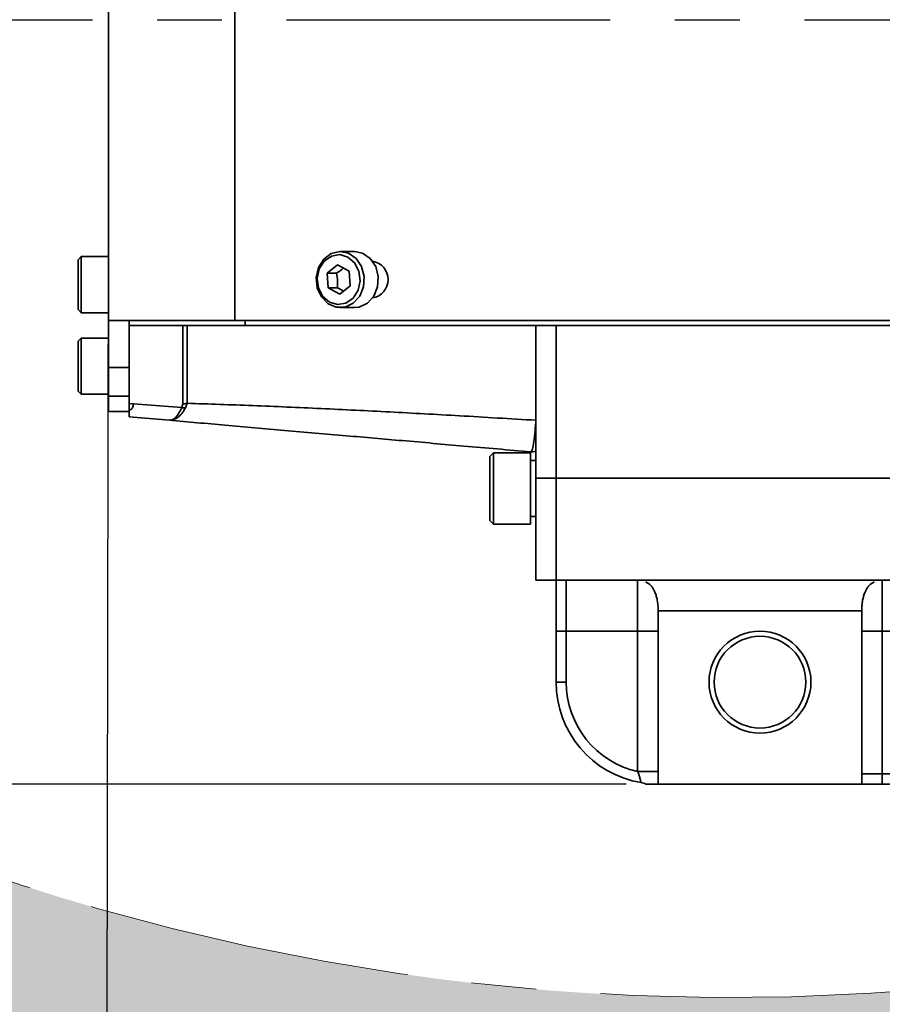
# Model space of a CAD drawing. Header units: millimetres. Extents: x 609 to 1177, y -109 to 470.
# Tile 6 of 60: x 783 to 800, y 94 to 114. Entities that reach past the tile are written whole.
import ezdxf

# ---------------------------------------------------------------- set-up
doc = ezdxf.new("R2010")
doc.units = ezdxf.units.MM
doc.header["$PDSIZE"] = -1
doc.linetypes.add('CENTER', pattern=[10.159999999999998, 6.35, -1.27, 1.27, -1.27])
doc.layers.add('中心线层', color=4, linetype='CENTER')
doc.layers.add('标注层', color=7, linetype='Continuous')
doc.layers.add('粗实线层', color=7, linetype='Continuous', lineweight=35)
doc.dimstyles.new('ISO-25', dxfattribs={"dimtxt": 2.5, "dimasz": 2, "dimexe": 1.5, "dimexo": 0.625, "dimtad": 1, "dimdec": 1, "dimlfac": 5, "dimtxsty": 'Standard', "dimcen": 2.5, "dimclrd": 1, "dimclre": 1, "dimadec": 0, "dimazin": 0, "dimtfac": 1, "dimtdec": 1, "dimtmove": 0, "dimatfit": 3, "dimfxl": 1, "dimarcsym": 0})

# ---------------------------------------------------------------- blocks, each defined once
blk = doc.blocks.new('*D30')
at = {"layer": 'Defpoints', "color": 0, "transparency": 16777216}
for p in [(747.192018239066, 113.6743310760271), (742.2170333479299, 98.67433107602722), (795.1195768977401, 98.67433107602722)]:
    blk.add_point(p, dxfattribs=at)
at = {"layer": '标注层', "color": 1, "lineweight": -2, "transparency": 16777216}
for p, q in [((746.567018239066, 113.6743310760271), (740.7170333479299, 113.6743310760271)), ((742.2170333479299, 111.6743310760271), (742.2170333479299, 100.6743310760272)), ((794.4945768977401, 98.67433107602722), (740.7170333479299, 98.67433107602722))]:
    blk.add_line(p, q, dxfattribs=at)
at = {"layer": '标注层', "color": 1, "transparency": 16777216}
for points in [[(741.8837000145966, 111.6743310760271), (742.5503666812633, 111.6743310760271), (742.2170333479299, 113.6743310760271)], [(741.8837000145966, 100.6743310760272), (742.5503666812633, 100.6743310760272), (742.2170333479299, 98.67433107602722)]]:
    blk.add_solid(points, dxfattribs=at)
at = {"layer": '标注层', "color": 0, "transparency": 16777216, "insert": (739.0920333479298, 103.813338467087), "char_height": 2.5, "attachment_point": 1, "rotation": 90}
blk.add_mtext('75', dxfattribs=at)
blk = doc.blocks.new('*D34')
at = {"color": 1, "lineweight": -2, "transparency": 16777216}
for p, q in [((784.3385168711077, 113.0493319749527), (784.2814187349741, 79.383872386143)), ((820.1184759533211, 112.9886475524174), (820.0613778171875, 79.32318796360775)), ((818.0639247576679, 80.82657789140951), (786.2839599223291, 80.88047814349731))]:
    blk.add_line(p, q, dxfattribs=at)
at = {"color": 1, "transparency": 16777216}
for points in [[(786.2845252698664, 81.21381099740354), (786.2833945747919, 80.54714528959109), (784.2839627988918, 80.88387022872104)], [(818.0644901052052, 81.15991074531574), (818.0633594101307, 80.49324503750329), (820.0639218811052, 80.82318580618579)]]:
    blk.add_solid(points, dxfattribs=at)
at = {"layer": 'Defpoints', "color": 0, "transparency": 16777216}
for p in [(784.3395768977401, 113.6743310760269), (820.1195359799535, 113.6136466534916), (784.2839627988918, 80.88387022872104)]:
    blk.add_point(p, dxfattribs=at)
at = {"color": 0, "transparency": 16777216, "insert": (802.1774757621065, 82.93685835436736), "char_height": 2.5, "attachment_point": 5, "rotation": 359.90282386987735}
blk.add_mtext('178,9', dxfattribs=at)

msp = doc.modelspace()

# ---------------------------------------------------------------- hatches: boundary and pattern name
at = {"true_color": 0xc7c8ca, "transparency": 33554687}
h = msp.add_hatch(color=9, dxfattribs=at)
h.dxf.hatch_style = 1
edge = h.paths.add_edge_path()
edge.add_spline(control_points=[(899.3541690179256, 102.5740394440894), (899.2635025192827, 102.542069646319), (899.076026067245, 102.4761308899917), (898.5429408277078, 102.3043884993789), (897.7436559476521, 102.0728952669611), (896.6982021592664, 101.8066395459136), (895.6283771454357, 101.5642820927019), (894.5529673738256, 101.3488048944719), (893.1257320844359, 101.0965905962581), (891.3420466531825, 100.8384291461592), (888.8464557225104, 100.5719750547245), (885.9868869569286, 100.3770771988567), (883.8402134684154, 100.3491634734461), (882.7668906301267, 100.3352067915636)], knot_values=[0.001141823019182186, 0.001141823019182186, 0.001141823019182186, 0.001141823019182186, 0.02057814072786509, 0.04120509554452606, 0.1031481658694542, 0.1681136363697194, 0.2331033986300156, 0.2980964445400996, 0.3630843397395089, 0.4907407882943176, 0.6183977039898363, 0.8092013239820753, 1, 1, 1, 1], degree=3, periodic=0)
edge.add_spline(control_points=[(894.329936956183, 101.5168398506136), (894.3297838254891, 101.5086413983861), (894.3294775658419, 101.4922445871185), (894.3303552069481, 101.4770178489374), (894.3307940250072, 101.4694045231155)], knot_values=[0, 0, 0, 0, 0.5000028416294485, 1, 1, 1, 1], degree=3, periodic=0)
edge.add_spline(control_points=[(882.7668906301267, 100.3352067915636), (883.8402134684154, 100.3491634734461), (885.9868869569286, 100.3770771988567), (888.8464557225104, 100.5719750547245), (891.3420466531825, 100.8384291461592), (893.1257320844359, 101.0965905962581), (894.5529673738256, 101.3488048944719), (895.6283771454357, 101.5642820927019), (896.6982021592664, 101.8066395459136), (897.7436559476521, 102.0728952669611), (898.5429408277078, 102.3043884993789), (899.076026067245, 102.4761308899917), (899.2635025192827, 102.542069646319), (899.3541690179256, 102.5740394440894)], knot_values=[0.001141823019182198, 0.001141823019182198, 0.001141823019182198, 0.001141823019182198, 0.1919404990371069, 0.3827441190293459, 0.5104010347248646, 0.6380574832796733, 0.7030453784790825, 0.7680384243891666, 0.8330281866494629, 0.897993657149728, 0.9599367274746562, 0.9805636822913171, 1, 1, 1, 1], degree=3, periodic=0)
edge.add_line((893.5356640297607, 101.1712552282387), (893.5356668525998, 101.1731060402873))
edge.add_spline(control_points=[(882.7668906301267, 100.3352067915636), (883.8402134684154, 100.3491634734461), (885.9868869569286, 100.3770771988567), (888.8464557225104, 100.5719750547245), (891.3420466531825, 100.8384291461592), (893.1257320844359, 101.0965905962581), (894.5529673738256, 101.3488048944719), (895.6283771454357, 101.5642820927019), (896.6982021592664, 101.8066395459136), (897.7436559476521, 102.0728952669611), (898.5429408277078, 102.3043884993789), (899.076026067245, 102.4761308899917), (899.2635025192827, 102.542069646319), (899.3541690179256, 102.5740394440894)], knot_values=[0.001141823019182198, 0.001141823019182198, 0.001141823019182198, 0.001141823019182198, 0.1919404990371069, 0.3827441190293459, 0.5104010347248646, 0.6380574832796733, 0.7030453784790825, 0.7680384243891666, 0.8330281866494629, 0.897993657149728, 0.9599367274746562, 0.9805636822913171, 1, 1, 1, 1], degree=3, periodic=0)
edge.add_spline(control_points=[(888.3237895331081, 100.6352500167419), (888.3237902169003, 100.6517812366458), (888.3237914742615, 100.6821789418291), (888.3236366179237, 100.717261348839), (888.3241932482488, 100.7343690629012), (888.3241546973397, 100.7366423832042), (888.3298509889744, 100.7389382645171), (888.3206272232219, 100.7399709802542), (888.3173027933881, 100.7400078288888), (888.3125220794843, 100.7398311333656), (888.303617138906, 100.7393269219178), (888.2959995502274, 100.7387472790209), (888.2904773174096, 100.7383270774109)], knot_values=[0, 0, 0, 0, 0.5007165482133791, 0.9207205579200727, 0.9367795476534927, 0.9388384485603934, 0.9791034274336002, 0.9824782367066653, 0.9852778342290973, 0.9880517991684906, 0.9913383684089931, 0.9999999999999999, 0.9999999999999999, 0.9999999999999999, 0.9999999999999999], degree=3, periodic=0)
edge.add_spline(control_points=[(882.7668906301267, 100.3352067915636), (883.8402134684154, 100.3491634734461), (885.9868869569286, 100.3770771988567), (888.8464557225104, 100.5719750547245), (891.3420466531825, 100.8384291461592), (893.1257320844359, 101.0965905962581), (894.5529673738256, 101.3488048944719), (895.6283771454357, 101.5642820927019), (896.6982021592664, 101.8066395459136), (897.7436559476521, 102.0728952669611), (898.5429408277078, 102.3043884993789), (899.076026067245, 102.4761308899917), (899.2635025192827, 102.542069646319), (899.3541690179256, 102.5740394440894)], knot_values=[0.001141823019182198, 0.001141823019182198, 0.001141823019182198, 0.001141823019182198, 0.1919404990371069, 0.3827441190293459, 0.5104010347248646, 0.6380574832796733, 0.7030453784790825, 0.7680384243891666, 0.8330281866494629, 0.897993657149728, 0.9599367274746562, 0.9805636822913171, 1, 1, 1, 1], degree=3, periodic=0)
edge.add_line((884.4252361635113, 100.3583037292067), (884.4252419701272, 100.3616956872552))
edge.add_spline(control_points=[(899.3541690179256, 102.5740394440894), (899.2635025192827, 102.542069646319), (899.076026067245, 102.4761308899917), (898.5429408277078, 102.3043884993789), (897.7436559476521, 102.0728952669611), (896.6982021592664, 101.8066395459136), (895.6283771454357, 101.5642820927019), (894.5529673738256, 101.3488048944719), (893.1257320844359, 101.0965905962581), (891.3420466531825, 100.8384291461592), (888.8464557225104, 100.5719750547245), (885.9868869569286, 100.3770771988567), (883.8402134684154, 100.3491634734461), (882.7668906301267, 100.3352067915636)], knot_values=[0.001141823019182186, 0.001141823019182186, 0.001141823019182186, 0.001141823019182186, 0.02057814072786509, 0.04120509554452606, 0.1031481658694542, 0.1681136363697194, 0.2331033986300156, 0.2980964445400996, 0.3630843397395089, 0.4907407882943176, 0.6183977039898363, 0.8092013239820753, 1, 1, 1, 1], degree=3, periodic=0)
edge.add_spline(control_points=[(882.7668906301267, 100.3352067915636), (881.8315850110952, 100.3443389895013), (879.9609515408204, 100.3626036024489), (877.0869630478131, 100.4442512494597), (874.1447006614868, 100.5447185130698), (871.1344857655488, 100.6815328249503), (868.1285714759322, 100.8799542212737), (865.6281935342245, 101.1403949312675), (863.6531127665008, 101.5008415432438), (862.6171999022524, 101.7371044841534), (862.0919311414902, 101.9221808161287), (862.0402065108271, 101.9404057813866)], knot_values=[0, 0, 0, 0, 0.1346410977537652, 0.269285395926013, 0.4138607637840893, 0.5584369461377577, 0.7030104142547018, 0.8475604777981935, 0.9198398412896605, 0.9921064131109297, 1, 1, 1, 1], degree=3, periodic=0)
edge.add_spline(control_points=[(862.0402065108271, 101.9404057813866), (861.7744087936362, 102.0280899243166), (861.1905012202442, 102.220715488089), (860.324568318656, 102.6140563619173), (859.527101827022, 103.0773700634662), (858.8556501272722, 103.5787981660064), (858.3010044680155, 104.0902053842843), (857.9159524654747, 104.5290656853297), (857.7144821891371, 104.7926634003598), (857.6664796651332, 104.8575558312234)], knot_values=[0, 0, 0, 0, 0.09461703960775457, 0.2078558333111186, 0.320963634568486, 0.4058832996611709, 0.4907783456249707, 0.5756611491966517, 0.6029544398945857, 0.6029544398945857, 0.6029544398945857, 0.6029544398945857], degree=3, periodic=0)
edge.add_line((860.3462844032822, 102.6200735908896), (843.5568932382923, 102.6427148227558))
edge.add_arc((820.1195359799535, 113.6136466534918), 25.87800341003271, 226.4634195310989, 334.9158967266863, ccw=False)
edge.add_arc((796.5471141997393, 139.4852707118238), 44.9999999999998, 214.9999999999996, 277.33760141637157, ccw=False)
edge.add_arc((783.2576939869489, 87.8027070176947), 34.99999999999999, 132.337601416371, 215.0000000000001)
edge.add_arc((820.1195359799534, 113.613646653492), 80.00000000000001, 215.0000000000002, 352.0681526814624)
edge = h.paths.add_edge_path()
edge.add_arc((783.2576939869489, 139.4245862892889), 35.00000000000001, 144.9999999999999, 227.3682236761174)
edge.add_line((759.5527502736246, 113.6743310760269), (759.6852722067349, 113.6743310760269))
edge.add_arc((796.5471141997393, 87.86339144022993), 44.99999999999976, 82.51737545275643, 145, ccw=False)
edge.add_arc((820.1195359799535, 113.6136466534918), 25.87800341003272, 25.226447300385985, 133.1925924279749, ccw=False)
edge.add_line((843.5295650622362, 124.6427716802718), (859.937365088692, 124.6206450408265))
edge.add_spline(control_points=[(859.937365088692, 124.6206450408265), (860.0726060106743, 124.7655020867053), (860.2104725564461, 124.9082532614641), (860.348339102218, 125.0510044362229)], knot_values=[0, 0, 0, 0, 0.5942933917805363, 0.5942933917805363, 0.5942933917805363, 0.5942933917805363], degree=3, periodic=0)
edge.add_spline(control_points=[(860.348339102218, 125.0510044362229), (861.184136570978, 125.3675888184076), (863.5778783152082, 126.2742932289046), (866.1409711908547, 126.4663953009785), (867.8091360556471, 126.5914231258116)], knot_values=[0, 0, 0, 0, 2.671163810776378, 7.650270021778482, 7.650270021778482, 7.650270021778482, 7.650270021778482], degree=3, periodic=0)
edge.add_spline(control_points=[(867.8091360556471, 126.5914231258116), (868.1435821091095, 126.617096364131), (869.0070556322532, 126.6833795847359), (870.532555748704, 126.7773186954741), (872.1913734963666, 126.7446643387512), (873.6793239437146, 126.7509523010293), (874.5060477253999, 126.7503580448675), (874.8666184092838, 126.75009886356)], knot_values=[0, 0, 0, 0, 1.006366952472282, 2.598240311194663, 4.582348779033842, 5.980787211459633, 7.062483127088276, 7.062483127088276, 7.062483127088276, 7.062483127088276], degree=3, periodic=0)
edge.add_spline(control_points=[(874.8666184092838, 126.75009886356), (877.4977560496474, 126.8086269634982), (880.1288936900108, 126.8671550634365), (882.7668907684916, 126.8920865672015)], knot_values=[0, 0, 0, 0, 7.901548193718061, 7.901548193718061, 7.901548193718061, 7.901548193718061], degree=3, periodic=0)
edge.add_spline(control_points=[(860.9435641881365, 124.8856398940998), (861.3136230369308, 125.0446638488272), (862.1592138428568, 125.3522670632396), (863.5090792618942, 125.7021777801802), (864.9710998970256, 125.9705009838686), (866.4440675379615, 126.1673782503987), (868.6618556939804, 126.3894888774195), (871.6284292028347, 126.5754992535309), (875.3397294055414, 126.7275080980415), (879.0525361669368, 126.8475086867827), (881.5287738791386, 126.8772272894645), (882.7668907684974, 126.8920865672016)], knot_values=[0, 0, 0, 0, 0.04065237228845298, 0.0906469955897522, 0.140650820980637, 0.1906579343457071, 0.2406665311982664, 0.3656879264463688, 0.4907148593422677, 0.615741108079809, 0.74076695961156, 0.74076695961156, 0.74076695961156, 0.74076695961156], degree=3, periodic=0)
edge.add_spline(control_points=[(882.7668907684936, 126.8920865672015), (884.5346381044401, 126.908793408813), (887.3964248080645, 126.9114120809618), (890.2169493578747, 126.5554721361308), (891.2877992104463, 126.381725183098)], knot_values=[7.901548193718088, 7.901548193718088, 7.901548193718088, 7.901548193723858, 13.19645199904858, 16.45849962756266, 16.45849962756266, 16.45849962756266, 16.45849962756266], degree=3, periodic=0)
edge.add_line((884.0743087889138, 126.9009576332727), (884.073965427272, 126.8988145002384))
edge.add_spline(control_points=[(891.2877992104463, 126.381725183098), (890.2169493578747, 126.5554721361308), (887.3964248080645, 126.9114120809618), (884.5346381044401, 126.908793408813), (882.7668907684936, 126.8920865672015)], knot_values=[7.901548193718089, 7.901548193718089, 7.901548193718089, 7.901548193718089, 11.16359582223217, 16.45849962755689, 16.45849962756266, 16.45849962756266, 16.45849962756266], degree=3, periodic=0)
edge.add_line((889.4664415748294, 126.6429916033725), (889.4664036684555, 126.6345025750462))
edge.add_spline(control_points=[(891.2877992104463, 126.381725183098), (890.2169493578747, 126.5554721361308), (887.3964248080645, 126.9114120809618), (884.5346381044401, 126.908793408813), (882.7668907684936, 126.8920865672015)], knot_values=[7.901548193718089, 7.901548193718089, 7.901548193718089, 7.901548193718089, 11.16359582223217, 16.45849962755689, 16.45849962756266, 16.45849962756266, 16.45849962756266], degree=3, periodic=0)
edge.add_spline(control_points=[(890.409295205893, 126.4848863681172), (891.1064855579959, 126.4133883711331), (892.2283820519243, 126.2629250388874), (893.7876721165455, 126.0176490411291), (894.8917555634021, 125.8124882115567), (895.822231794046, 125.6169022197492), (896.5779759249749, 125.4430071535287), (897.3680785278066, 125.2428564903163), (898.2006490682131, 125.0076932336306), (898.8773728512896, 124.7968591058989), (899.26037256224, 124.6672520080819), (899.3569043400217, 124.6336037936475)], knot_values=[0.08022247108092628, 0.08022247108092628, 0.08022247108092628, 0.08022247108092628, 0.2725415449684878, 0.390671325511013, 0.5133569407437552, 0.5806236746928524, 0.6515421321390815, 0.7261493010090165, 0.804266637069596, 0.8891055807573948, 0.9199104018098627, 0.9199104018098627, 0.9199104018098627, 0.9199104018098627], degree=3, periodic=0)
edge.add_spline(control_points=[(891.2877992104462, 126.381725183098), (891.8448769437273, 126.3122008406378), (892.9636533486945, 126.156472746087), (894.6369448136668, 125.8686646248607), (896.3055290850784, 125.5198287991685), (897.6054173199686, 125.1933102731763), (898.5330052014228, 124.9248107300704), (899.0001369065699, 124.7767819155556), (899.262115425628, 124.6864740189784), (899.3474120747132, 124.6558316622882), (899.3541482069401, 124.653403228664)], knot_values=[0.584238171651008, 0.584238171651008, 0.584238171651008, 0.584238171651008, 0.6257765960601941, 0.6678124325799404, 0.70985028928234, 0.7519181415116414, 0.7668850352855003, 0.781429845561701, 0.7887032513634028, 0.7893316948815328, 0.7893316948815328, 0.7893316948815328, 0.7893316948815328], degree=3, periodic=0)
edge.add_spline(control_points=[(890.409295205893, 126.4848863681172), (891.1064855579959, 126.4133883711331), (892.2283820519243, 126.2629250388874), (893.7876721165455, 126.0176490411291), (894.8917555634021, 125.8124882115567), (895.822231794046, 125.6169022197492), (896.5779759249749, 125.4430071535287), (897.3680785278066, 125.2428564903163), (898.2006490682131, 125.0076932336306), (898.8773728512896, 124.7968591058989), (899.26037256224, 124.6672520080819), (899.3569043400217, 124.6336037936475)], knot_values=[0.08022247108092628, 0.08022247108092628, 0.08022247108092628, 0.08022247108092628, 0.2725415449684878, 0.390671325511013, 0.5133569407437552, 0.5806236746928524, 0.6515421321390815, 0.7261493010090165, 0.804266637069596, 0.8891055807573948, 0.9199104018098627, 0.9199104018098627, 0.9199104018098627, 0.9199104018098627], degree=3, periodic=0)
edge.add_spline(control_points=[(891.2877992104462, 126.381725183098), (891.8448769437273, 126.3122008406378), (892.9636533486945, 126.156472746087), (894.6369448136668, 125.8686646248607), (896.3055290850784, 125.5198287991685), (897.6054173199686, 125.1933102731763), (898.5330052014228, 124.9248107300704), (899.0001369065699, 124.7767819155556), (899.262115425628, 124.6864740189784), (899.3474120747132, 124.6558316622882), (899.3541482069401, 124.653403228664)], knot_values=[0.584238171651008, 0.584238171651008, 0.584238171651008, 0.584238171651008, 0.6257765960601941, 0.6678124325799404, 0.70985028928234, 0.7519181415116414, 0.7668850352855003, 0.781429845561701, 0.7887032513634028, 0.7893316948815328, 0.7893316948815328, 0.7893316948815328, 0.7893316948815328], degree=3, periodic=0)
edge.add_spline(control_points=[(890.409295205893, 126.4848863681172), (891.1064855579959, 126.4133883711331), (892.2283820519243, 126.2629250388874), (893.7876721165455, 126.0176490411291), (894.8917555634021, 125.8124882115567), (895.822231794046, 125.6169022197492), (896.5779759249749, 125.4430071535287), (897.3680785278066, 125.2428564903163), (898.2006490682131, 125.0076932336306), (898.8773728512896, 124.7968591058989), (899.26037256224, 124.6672520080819), (899.3569043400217, 124.6336037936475)], knot_values=[0.08022247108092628, 0.08022247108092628, 0.08022247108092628, 0.08022247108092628, 0.2725415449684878, 0.390671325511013, 0.5133569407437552, 0.5806236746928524, 0.6515421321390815, 0.7261493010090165, 0.804266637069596, 0.8891055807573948, 0.9199104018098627, 0.9199104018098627, 0.9199104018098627, 0.9199104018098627], degree=3, periodic=0)
edge.add_spline(control_points=[(891.2877992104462, 126.381725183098), (891.8448769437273, 126.3122008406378), (892.9636533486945, 126.156472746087), (894.6369448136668, 125.8686646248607), (896.3055290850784, 125.5198287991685), (897.6054173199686, 125.1933102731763), (898.5330052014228, 124.9248107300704), (899.0001369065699, 124.7767819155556), (899.262115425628, 124.6864740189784), (899.3474120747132, 124.6558316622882), (899.3541482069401, 124.653403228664)], knot_values=[0.584238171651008, 0.584238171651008, 0.584238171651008, 0.584238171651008, 0.6257765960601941, 0.6678124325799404, 0.70985028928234, 0.7519181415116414, 0.7668850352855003, 0.781429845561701, 0.7887032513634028, 0.7893316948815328, 0.7893316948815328, 0.7893316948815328, 0.7893316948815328], degree=3, periodic=0)
edge.add_spline(control_points=[(890.409295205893, 126.4848863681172), (891.1064855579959, 126.4133883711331), (892.2283820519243, 126.2629250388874), (893.7876721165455, 126.0176490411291), (894.8917555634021, 125.8124882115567), (895.822231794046, 125.6169022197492), (896.5779759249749, 125.4430071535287), (897.3680785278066, 125.2428564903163), (898.2006490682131, 125.0076932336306), (898.8773728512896, 124.7968591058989), (899.26037256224, 124.6672520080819), (899.3569043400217, 124.6336037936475)], knot_values=[0.08022247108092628, 0.08022247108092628, 0.08022247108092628, 0.08022247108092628, 0.2725415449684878, 0.390671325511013, 0.5133569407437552, 0.5806236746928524, 0.6515421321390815, 0.7261493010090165, 0.804266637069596, 0.8891055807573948, 0.9199104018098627, 0.9199104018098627, 0.9199104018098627, 0.9199104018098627], degree=3, periodic=0)
edge.add_spline(control_points=[(891.2877992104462, 126.381725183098), (891.8448769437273, 126.3122008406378), (892.9636533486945, 126.156472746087), (894.6369448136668, 125.8686646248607), (896.3055290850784, 125.5198287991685), (897.6054173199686, 125.1933102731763), (898.5330052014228, 124.9248107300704), (899.0001369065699, 124.7767819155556), (899.262115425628, 124.6864740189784), (899.3474120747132, 124.6558316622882), (899.3541482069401, 124.653403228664)], knot_values=[0.584238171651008, 0.584238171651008, 0.584238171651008, 0.584238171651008, 0.6257765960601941, 0.6678124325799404, 0.70985028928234, 0.7519181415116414, 0.7668850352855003, 0.781429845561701, 0.7887032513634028, 0.7893316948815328, 0.7893316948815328, 0.7893316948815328, 0.7893316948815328], degree=3, periodic=0)
edge.add_spline(control_points=[(890.409295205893, 126.4848863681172), (891.1064855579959, 126.4133883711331), (892.2283820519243, 126.2629250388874), (893.7876721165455, 126.0176490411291), (894.8917555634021, 125.8124882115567), (895.822231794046, 125.6169022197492), (896.5779759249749, 125.4430071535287), (897.3680785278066, 125.2428564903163), (898.2006490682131, 125.0076932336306), (898.8773728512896, 124.7968591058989), (899.26037256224, 124.6672520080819), (899.3569043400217, 124.6336037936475)], knot_values=[0.08022247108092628, 0.08022247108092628, 0.08022247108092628, 0.08022247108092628, 0.2725415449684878, 0.390671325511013, 0.5133569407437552, 0.5806236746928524, 0.6515421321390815, 0.7261493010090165, 0.804266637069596, 0.8891055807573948, 0.9199104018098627, 0.9199104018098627, 0.9199104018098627, 0.9199104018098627], degree=3, periodic=0)
edge.add_line((894.9837640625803, 125.7904305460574), (894.9838860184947, 125.7896007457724))
edge.add_spline(control_points=[(890.409295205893, 126.4848863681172), (891.1064855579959, 126.4133883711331), (892.2283820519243, 126.2629250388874), (893.7876721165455, 126.0176490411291), (894.8917555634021, 125.8124882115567), (895.822231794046, 125.6169022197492), (896.5779759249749, 125.4430071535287), (897.3680785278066, 125.2428564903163), (898.2006490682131, 125.0076932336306), (898.8773728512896, 124.7968591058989), (899.26037256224, 124.6672520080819), (899.3569043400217, 124.6336037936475)], knot_values=[0.08022247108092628, 0.08022247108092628, 0.08022247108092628, 0.08022247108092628, 0.2725415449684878, 0.390671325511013, 0.5133569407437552, 0.5806236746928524, 0.6515421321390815, 0.7261493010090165, 0.804266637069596, 0.8891055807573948, 0.9199104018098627, 0.9199104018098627, 0.9199104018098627, 0.9199104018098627], degree=3, periodic=0)
edge.add_spline(control_points=[(891.2877992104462, 126.381725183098), (891.8448769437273, 126.3122008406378), (892.9636533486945, 126.156472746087), (894.6369448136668, 125.8686646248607), (896.3055290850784, 125.5198287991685), (897.6054173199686, 125.1933102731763), (898.5330052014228, 124.9248107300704), (899.0001369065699, 124.7767819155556), (899.262115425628, 124.6864740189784), (899.3474120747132, 124.6558316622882), (899.3541482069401, 124.653403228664)], knot_values=[0.584238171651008, 0.584238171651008, 0.584238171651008, 0.584238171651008, 0.6257765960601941, 0.6678124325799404, 0.70985028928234, 0.7519181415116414, 0.7668850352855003, 0.781429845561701, 0.7887032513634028, 0.7893316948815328, 0.7893316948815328, 0.7893316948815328, 0.7893316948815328], degree=3, periodic=0)
edge.add_line((895.4070895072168, 125.7050672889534), (895.4070889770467, 125.7047258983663))
edge.add_spline(control_points=[(891.2877992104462, 126.381725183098), (891.8448769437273, 126.3122008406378), (892.9636533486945, 126.156472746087), (894.6369448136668, 125.8686646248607), (896.3055290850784, 125.5198287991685), (897.6054173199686, 125.1933102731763), (898.5330052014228, 124.9248107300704), (899.0001369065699, 124.7767819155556), (899.262115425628, 124.6864740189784), (899.3474120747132, 124.6558316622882), (899.3541482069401, 124.653403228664)], knot_values=[0.584238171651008, 0.584238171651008, 0.584238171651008, 0.584238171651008, 0.6257765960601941, 0.6678124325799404, 0.70985028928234, 0.7519181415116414, 0.7668850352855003, 0.781429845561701, 0.7887032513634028, 0.7893316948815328, 0.7893316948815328, 0.7893316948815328, 0.7893316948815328], degree=3, periodic=0)
edge.add_arc((820.1195359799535, 113.6136466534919), 79.99999999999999, 7.93195532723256, 145)

# ---------------------------------------------------------------- linework, layer by layer
at = {"color": 7, "linetype": 'Continuous', "lineweight": 35}
for p, q in [((784.33957689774, 119.5743310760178), (784.33957689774, 107.7743310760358)), ((786.8128827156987, 119.5743310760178), (786.8128827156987, 107.7743310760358)), ((783.7995768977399, 109.0243310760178), (783.7395768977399, 108.9643310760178)), ((784.33957689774, 109.0243310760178), (783.7995768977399, 109.0243310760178)), ((783.7995768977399, 109.0243310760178), (783.7995768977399, 108.0007602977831)), ((789.1622650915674, 109.1243310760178), (788.8841445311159, 109.1243310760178)), ((783.7395768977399, 108.0524225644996), (783.7395768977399, 108.9643310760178)), ((788.6295981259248, 108.697858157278), (788.8331178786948, 108.8620499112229)), ((788.8331178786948, 108.8620499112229), (789.0567619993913, 108.7385228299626)), ((788.6497224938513, 108.4101393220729), (788.6295981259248, 108.697858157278)), ((788.8086618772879, 108.697858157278), (788.6295981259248, 108.697858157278)), ((789.0567619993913, 108.7385228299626), (789.0768863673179, 108.4508039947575)), ((788.8733666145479, 108.2866122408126), (788.6497224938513, 108.4101393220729)), ((788.8287862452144, 108.4101393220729), (788.6497224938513, 108.4101393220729)), ((789.0768863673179, 108.4508039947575), (788.8733666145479, 108.2866122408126)), ((783.7395768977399, 107.9843310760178), (783.7395768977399, 108.0524225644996)), ((788.8841445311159, 108.0243310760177), (789.1622650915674, 108.0243310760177)), ((783.7395768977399, 107.9843310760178), (783.7995768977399, 107.9243310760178)), ((783.7995768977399, 108.0007602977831), (783.7995768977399, 107.9243310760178)), ((783.7995768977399, 107.9243310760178), (784.33957689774, 107.9243310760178)), ((786.8128827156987, 107.7743310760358), (784.33957689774, 107.7743310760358)), ((784.33957689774, 107.7743310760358), (784.33957689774, 106.8502380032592)), ((784.73957689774, 107.7743310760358), (784.7395768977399, 107.6743310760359)), ((784.7395768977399, 107.6743310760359), (787.0188979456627, 107.6743310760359)), ((784.7395768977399, 107.6743310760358), (784.7395768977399, 106.1421652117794)), ((785.7960298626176, 106.1340269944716), (785.7960298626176, 107.6743310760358)), ((786.8128827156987, 107.7743310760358), (812.8830886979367, 107.7743310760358)), ((787.0188979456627, 107.6743310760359), (810.9350491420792, 107.6743310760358)), ((792.7195768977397, 104.6743310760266), (792.7195768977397, 107.6743310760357)), ((793.1195768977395, 104.6743310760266), (793.1195768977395, 107.6743310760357)), ((783.79957689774, 107.4243310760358), (783.73957689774, 107.3643310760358)), ((783.73957689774, 106.3843310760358), (783.73957689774, 107.3643310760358)), ((784.33957689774, 107.4243310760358), (783.79957689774, 107.4243310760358)), ((783.79957689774, 107.4243310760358), (783.79957689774, 106.3243310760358)), ((784.73957689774, 106.8502380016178), (784.33957689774, 106.8502380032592)), ((784.33957689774, 106.8502380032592), (784.33957689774, 106.2859704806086)), ((783.73957689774, 106.3843310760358), (783.79957689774, 106.3243310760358)), ((783.79957689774, 106.3243310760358), (784.33957689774, 106.3243310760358)), ((784.33957689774, 106.2859704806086), (784.73957689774, 106.2859704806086)), ((784.33957689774, 106.2859704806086), (784.33957689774, 105.9829892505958)), ((784.7395768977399, 106.1421652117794), (784.8267326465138, 106.1356335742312)), ((784.8267326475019, 106.1356335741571), (785.7788720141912, 106.0642323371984)), ((785.7788720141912, 106.0642323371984), (785.7960298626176, 106.1340269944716)), ((785.8497139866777, 106.0580344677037), (785.8791818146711, 106.1474842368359)), ((784.73957689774, 105.9829892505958), (784.33957689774, 105.9829892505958)), ((785.5346859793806, 105.8134262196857), (784.7395768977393, 105.8829892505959)), ((791.8895768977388, 105.1743310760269), (791.8195768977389, 105.1043310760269)), ((792.6195768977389, 105.1743310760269), (791.8895768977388, 105.1743310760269)), ((791.8895768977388, 105.1743310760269), (791.8895768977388, 103.7743310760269)), ((792.6195768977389, 105.1743310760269), (792.6195768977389, 103.7743310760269)), ((791.8195768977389, 103.8443310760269), (791.8195768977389, 105.1043310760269)), ((792.7195768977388, 105.0243310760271), (792.6195768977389, 105.0243310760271)), ((792.7195768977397, 104.6743310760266), (793.1195768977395, 104.6743310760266)), ((792.7195768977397, 102.6743310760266), (792.7195768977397, 104.6743310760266)), ((793.1195768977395, 104.6743310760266), (793.1195768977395, 102.6743310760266)), ((791.8195768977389, 103.8443310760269), (791.8895768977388, 103.7743310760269)), ((791.8895768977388, 103.7743310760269), (792.6195768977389, 103.7743310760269)), ((792.6195768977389, 103.9243310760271), (792.7195768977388, 103.9243310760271)), ((793.1195768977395, 102.6743310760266), (792.7195768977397, 102.6743310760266)), ((820.1121599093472, 102.6743310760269), (793.1195768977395, 102.6743310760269)), ((793.3195768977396, 101.6743310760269), (793.3195768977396, 102.6743310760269)), ((794.7195768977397, 101.6743310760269), (794.7195768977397, 102.6743310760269)), ((799.5195768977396, 102.6743310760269), (799.5195768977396, 101.6743310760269)), ((795.1195768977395, 102.0743310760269), (795.1195768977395, 102.1233290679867)), ((799.1195768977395, 102.0743310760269), (795.1195768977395, 102.0743310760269)), ((795.1195768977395, 102.0743310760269), (795.1195768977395, 98.6743310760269)), ((799.1195768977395, 102.1233290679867), (799.1195768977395, 102.0743310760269)), ((799.1195768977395, 98.6743310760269), (799.1195768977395, 102.0743310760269)), ((793.3195768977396, 101.6743310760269), (793.1195768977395, 101.6743310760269)), ((793.1195768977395, 100.6743310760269), (793.1195768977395, 101.6743310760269)), ((794.7195768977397, 101.6743310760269), (793.3195768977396, 101.6743310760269)), ((793.3195768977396, 101.6743310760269), (793.3195768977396, 100.6743310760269)), ((794.7195768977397, 101.6743310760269), (795.1195768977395, 101.6743310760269)), ((794.7195768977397, 98.91933819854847), (794.7195768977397, 101.6743310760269)), ((799.5195768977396, 101.6743310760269), (799.1195768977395, 101.6743310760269)), ((820.1195768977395, 101.6743310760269), (799.5195768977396, 101.6743310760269)), ((799.5195768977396, 101.6743310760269), (799.5195768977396, 98.87433107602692)), ((793.1195768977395, 100.6743310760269), (793.3195768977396, 100.6743310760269)), ((794.7195768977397, 98.91933819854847), (795.1195768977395, 98.91933819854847)), ((799.5195768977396, 98.87433107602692), (799.1195768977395, 98.87433107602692)), ((799.5195768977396, 98.87433107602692), (799.5195768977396, 98.6743310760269)), ((799.5195768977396, 98.87433107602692), (824.9195768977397, 98.87433107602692)), ((795.1195768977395, 98.6743310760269), (799.1195768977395, 98.6743310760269)), ((824.9195768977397, 98.6743310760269), (799.5195768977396, 98.6743310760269))]:
    msp.add_line(p, q, dxfattribs=at)
at = {"color": 7, "linetype": 'Continuous', "lineweight": 35, "true_color": 0xffffff}
for p, q in [((785.8791818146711, 107.6743310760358), (785.8791818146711, 106.1474841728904)), ((787.0188979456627, 107.7743310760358), (787.0188979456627, 107.6743310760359)), ((793.1195768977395, 104.6743310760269), (805.389314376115, 104.6743310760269))]:
    msp.add_line(p, q, dxfattribs=at)
at = {"color": 7, "linetype": 'Continuous', "lineweight": 35, "flags": 128}
for points in [[(788.4580452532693, 108.8096817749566), (788.5596938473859, 108.9733628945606), (788.7051613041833, 109.0831525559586), (788.8748014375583, 109.1242230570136), (789.0457034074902, 109.0910275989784), (789.1947859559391, 108.9880494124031), (789.3019146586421, 108.8291962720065), (789.3526211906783, 108.6359221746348), (789.340057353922, 108.4343298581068), (789.2659199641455, 108.2516454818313), (789.1402216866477, 108.1125415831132), (788.9799387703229, 108.0358049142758), (788.8067183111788, 108.0317991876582), (788.6439546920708, 108.1010653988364), (788.5136300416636, 108.2342487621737), (788.4333454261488, 108.4133621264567), (788.4139437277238, 108.6142152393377), (788.4580452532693, 108.8096817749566)], [(788.473626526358, 108.7840071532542), (788.4337443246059, 108.5985665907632), (788.4577268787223, 108.4094363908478), (788.5419230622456, 108.2454099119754), (788.6735147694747, 108.1314586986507), (788.8324683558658, 108.084930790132), (788.9945845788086, 108.1129096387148), (789.1351827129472, 108.2111357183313), (789.2328579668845, 108.3646549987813), (789.2727401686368, 108.5500955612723), (789.2487576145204, 108.7392257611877), (789.1645614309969, 108.9032522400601), (789.0329697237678, 109.0172034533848), (788.8740161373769, 109.0637313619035), (788.711899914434, 109.0357525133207), (788.5713017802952, 108.9375264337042), (788.473626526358, 108.7840071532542)], [(789.1622650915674, 109.1243310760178), (789.3238239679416, 109.0910275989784), (789.4729065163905, 108.9880494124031), (789.5800352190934, 108.8291962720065), (789.6307417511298, 108.6359221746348), (789.6181779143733, 108.4343298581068), (789.544040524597, 108.2516454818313), (789.4183422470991, 108.1125415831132), (789.2580593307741, 108.0358049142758), (789.1622650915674, 108.0243310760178)]]:
    msp.add_lwpolyline(points, dxfattribs=at)
at = {"color": 7, "linetype": 'Continuous', "lineweight": 35}
for radius in [1, 0.9000000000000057]:
    msp.add_circle((797.1195768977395, 100.6743310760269), radius, dxfattribs=at)
at = {"color": 4, "linetype": 'Continuous', "lineweight": 25}
msp.add_arc((820.1195359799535, 113.6136466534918), 80.00000000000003, 215.0000000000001, 144.9999999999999, dxfattribs=at)
at = {"color": 7, "linetype": 'Continuous', "lineweight": 35}
for centre, radius, start, end in [((789.4578099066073, 108.5743310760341), 0.3647993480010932, 279.648873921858, 80.35112608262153), ((785.7967069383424, 106.3934694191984), 0.2594433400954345, 269.8504736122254, 288.5354599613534), ((785.8342697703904, 106.2894689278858), 0.2319492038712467, 256.1821659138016, 273.8178340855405), ((792.63957689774, 105.3925927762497), 0.2000000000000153, 264.9999998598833, 293.5781784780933), ((795.1195768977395, 100.6743310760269), 2.000000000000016, 180, 260.4059317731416), ((795.1195768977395, 100.6743310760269), 1.800000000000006, 180, 257.1604115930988), ((794.7195769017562, 98.30789913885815), 0.4000000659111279, 66.23060675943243, 80.40460157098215)]:
    msp.add_arc(centre, radius, start, end, dxfattribs=at)
for points, knots in [([(788.9441461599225, 108.8007248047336), (788.93462735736, 108.7918573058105), (788.8977137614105, 108.7574694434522), (788.8465971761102, 108.7232520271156), (788.8086618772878, 108.697858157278)], [0, 0, 0, 0, 0.2578671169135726, 0.9999999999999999, 0.9999999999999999, 0.9999999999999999, 0.9999999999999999]), ([(788.8086618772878, 108.697858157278), (788.8182596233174, 108.6464598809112), (788.8362119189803, 108.550320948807), (788.8311444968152, 108.4546583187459), (788.8287862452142, 108.4101393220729)], [0, 0, 0, 0, 0.5346249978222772, 1, 1, 1, 1]), ([(788.8287862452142, 108.4101393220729), (788.8374622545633, 108.4061096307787), (788.880593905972, 108.3860765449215), (788.9191389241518, 108.3651211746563), (788.9499305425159, 108.3483810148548)], [0, 0, 0, 0, 0.2011518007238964, 1, 1, 1, 1]), ([(784.7395768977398, 106.0101254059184), (784.7395768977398, 106.0192963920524), (784.7395768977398, 106.0428301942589), (784.7395768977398, 106.0859699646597), (784.7395768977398, 106.1233900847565), (784.7395768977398, 106.1421680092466)], [0, 0, 0, 0, 0.2413341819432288, 0.6192911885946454, 1, 1, 1, 1]), ([(784.7395768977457, 106.0101254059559), (784.7569669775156, 106.0171395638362), (784.7818003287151, 106.0271559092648), (784.803417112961, 106.0464225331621), (784.8200005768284, 106.0781022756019), (784.8237112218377, 106.1098129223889), (784.8267326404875, 106.1356335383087)], [0, 0, 0, 0, 0.2791964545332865, 0.3986976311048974, 0.5103853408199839, 1, 1, 1, 1]), ([(785.879181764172, 106.1474841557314), (786.3058934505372, 106.1329429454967), (787.1679067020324, 106.1035678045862), (788.502096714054, 106.0446818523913), (789.8568716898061, 105.9773652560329), (791.2618507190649, 105.9007464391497), (792.2221006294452, 105.8432046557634), (792.7227285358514, 105.8132051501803)], [0, 0, 0, 0, 0.1947106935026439, 0.3933409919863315, 0.5891142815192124, 0.7857840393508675, 1, 1, 1, 1]), ([(784.7395768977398, 105.8829892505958), (784.7395768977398, 105.8880491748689), (784.7395768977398, 105.8986744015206), (784.7395768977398, 105.9718154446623), (784.7395768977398, 106.0101254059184)], [0, 0, 0, 0, 0.4762180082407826, 1, 1, 1, 1]), ([(785.5346859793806, 105.8134262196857), (785.5550816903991, 105.8152185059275), (785.5957821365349, 105.818795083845), (785.6802204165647, 105.8810134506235), (785.7394078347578, 105.9909382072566), (785.778872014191, 106.0642323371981)], [0, 0, 0, 0, 0.2507829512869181, 0.5004472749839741, 1, 1, 1, 1]), ([(785.5346859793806, 105.8134262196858), (785.5888189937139, 105.8221415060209), (785.6701988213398, 105.8352434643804), (785.7767799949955, 105.9420965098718), (785.8254014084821, 106.0193864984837), (785.8497139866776, 106.0580344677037)], [0, 0, 0, 0, 0.4983208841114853, 0.7491411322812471, 1, 1, 1, 1]), ([(792.6221457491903, 105.1933538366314), (792.1847335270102, 105.2316224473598), (791.3413609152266, 105.3054079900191), (790.1348192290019, 105.4109667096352), (788.9593200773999, 105.5138095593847), (787.7970121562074, 105.6154983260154), (786.6342503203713, 105.7172268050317), (785.896728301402, 105.7817516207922), (785.5346859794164, 105.8134262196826)], [0, 0, 0, 0, 0.1795190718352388, 0.3461299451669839, 0.499869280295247, 0.6707852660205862, 0.8383917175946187, 1, 1, 1, 1]), ([(793.1195768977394, 102.6743310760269), (793.1195768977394, 102.6743310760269), (793.1195768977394, 102.6673829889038), (793.1195768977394, 102.6402238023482), (793.1195768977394, 102.6197221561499), (793.1195768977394, 102.5671342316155), (793.1195768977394, 102.5350006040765), (793.1195768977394, 102.4594118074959), (793.1195768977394, 102.4162887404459), (793.1195768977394, 102.322416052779), (793.1195768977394, 102.2713076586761), (793.1195768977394, 102.1620719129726), (793.1195768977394, 102.1047544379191), (793.1195768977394, 101.9861065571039), (793.1195768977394, 101.9247214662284), (793.1195768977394, 101.8003976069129), (793.1195768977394, 101.7369630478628), (793.1195768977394, 101.6743310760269)], [0, 0, 0, 0, 0.1250000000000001, 0.1250000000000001, 0.2500000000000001, 0.2500000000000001, 0.375, 0.375, 0.4999999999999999, 0.4999999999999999, 0.625, 0.625, 0.75, 0.75, 0.875, 0.875, 1, 1, 1, 1]), ([(795.1195768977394, 102.1233290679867), (795.1195768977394, 102.1543555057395), (795.1178596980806, 102.1847339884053), (795.1114970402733, 102.2442860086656), (795.106785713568, 102.273701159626), (795.0948934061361, 102.329767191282), (795.0877347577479, 102.3564842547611), (795.0711514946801, 102.4074464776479), (795.0616540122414, 102.4318001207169), (795.0409440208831, 102.4767083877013), (795.0296884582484, 102.4974448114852), (795.0052693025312, 102.535667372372), (794.9920168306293, 102.553226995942), (794.9499811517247, 102.5998477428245), (794.9189509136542, 102.6234914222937), (794.8816699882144, 102.6400165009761)], [0, 0, 0, 0, 0.1249999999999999, 0.1249999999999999, 0.2499999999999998, 0.2499999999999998, 0.3749999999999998, 0.3749999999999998, 0.4999999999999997, 0.4999999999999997, 0.6249999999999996, 0.6249999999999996, 0.7499999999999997, 0.7499999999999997, 1, 1, 1, 1]), ([(799.1195768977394, 102.1233290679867), (799.1195768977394, 102.1543555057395), (799.1212940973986, 102.1847339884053), (799.1276567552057, 102.2442860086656), (799.1323680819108, 102.273701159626), (799.144260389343, 102.329767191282), (799.1514190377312, 102.3564842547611), (799.1680023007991, 102.4074464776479), (799.1774997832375, 102.4318001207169), (799.198209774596, 102.4767083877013), (799.2094653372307, 102.4974448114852), (799.2338844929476, 102.535667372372), (799.2471369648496, 102.553226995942), (799.2891726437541, 102.5998477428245), (799.3202028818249, 102.6234914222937), (799.3574838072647, 102.6400165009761)], [0, 0, 0, 0, 0.1250000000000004, 0.1250000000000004, 0.2500000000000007, 0.2500000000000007, 0.3750000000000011, 0.3750000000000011, 0.5000000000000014, 0.5000000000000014, 0.6250000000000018, 0.6250000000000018, 0.7500000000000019, 0.7500000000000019, 1, 1, 1, 1]), ([(794.7862435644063, 98.70230448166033), (794.7862435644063, 98.70230448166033), (794.7847310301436, 98.70881128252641), (794.7803320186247, 98.72666089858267), (794.7784717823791, 98.73409146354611), (794.7740992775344, 98.7509874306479), (794.7715871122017, 98.76045824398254), (794.76294801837, 98.79175241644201), (794.7558955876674, 98.81577501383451), (794.7392652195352, 98.86681666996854), (794.7299519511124, 98.89303097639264), (794.7195768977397, 98.91933819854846)], [0, 0, 0, 0, 0.2500000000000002, 0.2500000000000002, 0.3750000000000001, 0.3750000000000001, 0.5000000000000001, 0.5000000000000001, 0.75, 0.75, 1, 1, 1, 1]), ([(795.1195768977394, 98.67433107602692), (795.1110041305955, 98.67433107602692), (795.0947937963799, 98.67433107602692), (795.0048955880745, 98.67433107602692), (794.9309675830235, 98.67433107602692), (794.8825090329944, 98.67433107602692), (794.8814393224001, 98.67433107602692), (794.8812298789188, 98.67433107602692)], [0, 0, 0, 0, 0.3351185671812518, 0.6336791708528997, 0.7962057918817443, 0.9600982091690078, 1, 1, 1, 1]), ([(799.1195768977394, 98.67433107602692), (799.1195768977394, 98.67433107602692), (799.1226388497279, 98.67433107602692), (799.1342948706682, 98.67433107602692), (799.1430128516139, 98.67433107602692), (799.1652504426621, 98.67433107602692), (799.1787041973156, 98.67433107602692), (799.2097338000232, 98.67433107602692), (799.2274106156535, 98.67433107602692), (799.2843076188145, 98.67433107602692), (799.3278003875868, 98.67433107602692), (799.4208967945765, 98.67433107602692), (799.4705227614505, 98.67433107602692), (799.5195768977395, 98.67433107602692)], [0, 0, 0, 0, 0.1250000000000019, 0.1250000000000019, 0.2500000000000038, 0.2500000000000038, 0.3750000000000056, 0.3750000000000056, 0.5000000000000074, 0.5000000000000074, 0.7500000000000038, 0.7500000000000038, 1, 1, 1, 1])]:
    msp.add_open_spline(points, degree=3, knots=knots, dxfattribs=at)
at = {"color": 7, "linetype": 'Continuous', "lineweight": 35, "true_color": 0xffffff}
msp.add_open_spline([(792.7195768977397, 105.7715488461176), (792.7142837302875, 105.693945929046), (792.7027678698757, 105.5251123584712), (792.6782538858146, 105.3423701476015), (792.6504140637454, 105.2151136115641), (792.6315738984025, 105.2006112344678), (792.62214574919, 105.1933538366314)], degree=3, knots=[0, 0, 0, 0, 0.2217109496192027, 0.4823562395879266, 0.7409564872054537, 1, 1, 1, 1], dxfattribs=at)
at = {"layer": '中心线层'}
msp.add_line((747.1920182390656, 113.6743310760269), (918.1555638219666, 113.6743310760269), dxfattribs=at)
at = {"layer": '粗实线层', "color": 2, "linetype": 'CENTER', "lineweight": 18}
msp.add_arc((796.5471141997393, 139.4852707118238), 44.99999999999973, 215.0000000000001, 277.4826245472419, dxfattribs=at)

# ---------------------------------------------------------------- dimensions: what is measured, and where the dimension line sits
dim = msp.add_aligned_dim(p1=(820.1195359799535, 113.6136466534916), p2=(784.33957689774, 113.6743310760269), distance=32.79050800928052, dimstyle='ISO-25')
dim.commit()
dim.dimension.update_dxf_attribs({"geometry": '*D34', "text_midpoint": (802.1774757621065, 82.93685835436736)})
at = {"layer": '标注层'}
dim = msp.add_linear_dim(base=(742.2170333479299, 98.67433107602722), p1=(747.1920182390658, 113.674331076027), p2=(795.1195768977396, 98.67433107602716), angle=90, dimstyle='ISO-25', dxfattribs=at)
dim.commit()
dim.dimension.update_dxf_attribs({"geometry": '*D30', "text_midpoint": (742.2170333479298, 105.8966718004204), "dimtype": 160})

doc.saveas('drawing.dxf')
